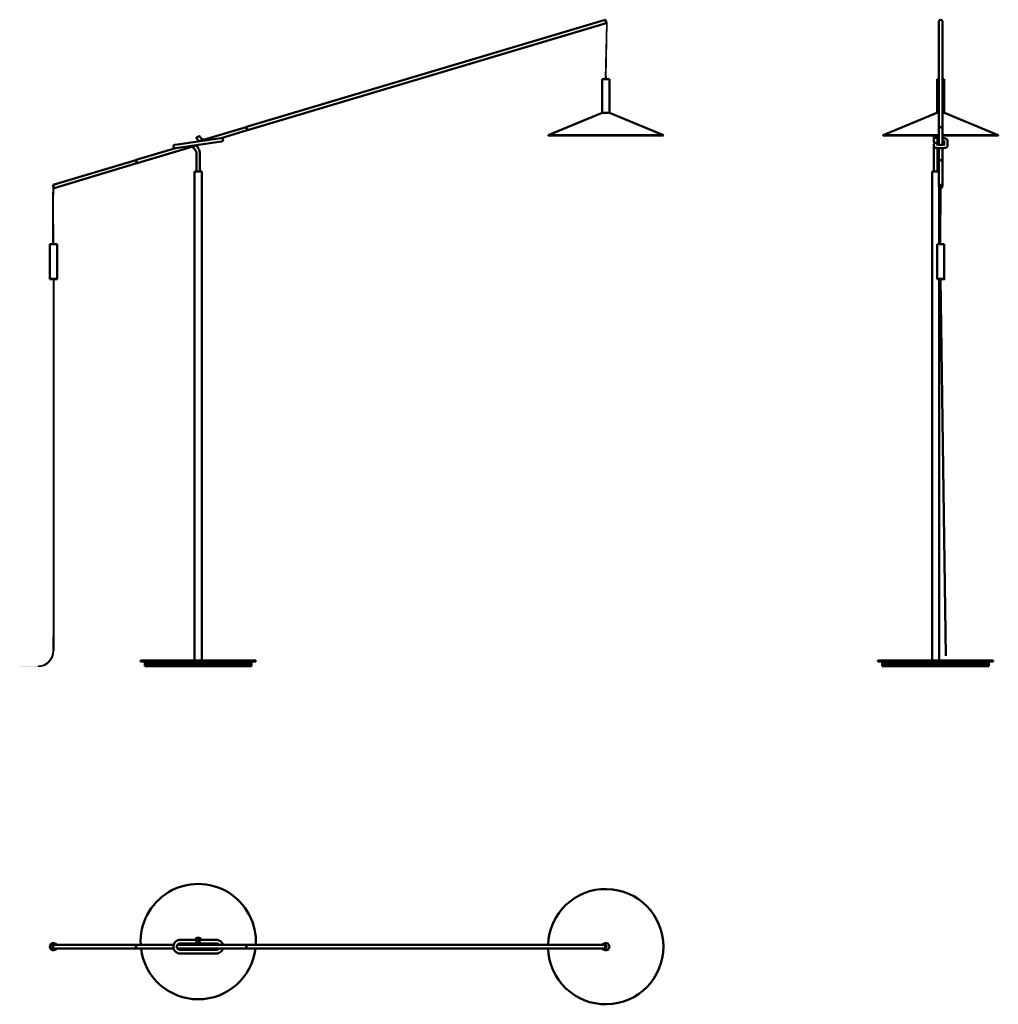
# Model space of a CAD drawing. Header units: millimetres. Extents: x 2486 to 9743, y 2059 to 5474.
# Tile 1 of 2: x 2486 to 5882, y 2059 to 5474. Entities that reach past the tile are written whole.
import ezdxf

# ---------------------------------------------------------------- set-up
doc = ezdxf.new("R2010")
doc.units = ezdxf.units.MM
doc.header["$LTSCALE"] = 25
for name, color, linetype, lineweight in [('Geometria schizzo (ISO)', 7, 'Continuous', 25), ('Tratteggio (ISO)', 7, 'Continuous', 18), ('Visibile (ISO)', 7, 'Continuous', 50)]:
    doc.layers.add(name, color=color, linetype=linetype, lineweight=lineweight)

msp = doc.modelspace()

# ---------------------------------------------------------------- hatches: boundary and pattern name
h = msp.add_hatch(color=256)
h.dxf.hatch_style = 1
edge = h.paths.add_edge_path()
edge.add_ellipse((5682.3, 4896.2), major_axis=(-6, 0), ratio=0.958142, start_angle=83.4578, end_angle=105.9923, ccw=False)
edge.add_line((5681.7, 4890.5), (5679.9, 4696))
edge.add_ellipse((5682.3, 4696), major_axis=(-12.5, 0), ratio=0.000068, start_angle=180.1491, end_angle=359.9797, ccw=False)
edge.add_line((5680.8, 4696), (5682.6, 4696))
edge.add_line((5682.6, 4696), (5683.9, 4890.6))
edge = h.paths.add_edge_path()
edge.add_ellipse((5682.3, 4898.6), major_axis=(-2.5, 0), ratio=0.958142, start_angle=75.4349, end_angle=131.8675, ccw=False)
edge.add_line((5681.7, 4896.3), (5681.7, 4891.6))
edge.add_ellipse((5682.3, 4895.9), major_axis=(-4.5, 0), ratio=0.958142, start_angle=81.4032, end_angle=111.609)
edge.add_line((5683.9, 4891.9), (5683.9, 4896.8))
edge = h.paths.add_edge_path()
edge.add_ellipse((5682.3, 4895.9), major_axis=(-4.5, 0), ratio=0.958142, start_angle=81.4032, end_angle=111.609, ccw=False)
edge.add_line((5681.7, 4891.6), (5681.7, 4890.7))
edge.add_ellipse((5682.3, 4895.9), major_axis=(-5.5, 0), ratio=0.958142, start_angle=82.8797, end_angle=107.4958)
edge.add_line((5683.9, 4890.8), (5683.9, 4891.9))
edge = h.paths.add_edge_path()
edge.add_line((5683.9, 4890.6), (5683.9, 4890.8))
edge.add_ellipse((5682.3, 4895.9), major_axis=(-5.5, 0), ratio=0.958142, start_angle=82.8797, end_angle=107.4958, ccw=False)
edge.add_line((5681.7, 4890.7), (5681.7, 4890.5))
edge.add_ellipse((5682.3, 4896.2), major_axis=(-6, 0), ratio=0.958142, start_angle=83.4578, end_angle=105.9923)
h = msp.add_hatch(color=256)
h.dxf.hatch_style = 1
edge = h.paths.add_edge_path()
edge.add_spline(control_points=[(5684, 4898.8), (5683.9, 4898.8), (5683.9, 4898.8), (5683.7, 4899), (5683.5, 4899.1), (5683.1, 4899.2), (5682.8, 4899.3), (5682.4, 4899.3), (5682.2, 4899.3), (5681.9, 4899.3), (5681.8, 4899.3), (5681.7, 4899.3)], knot_values=[6.953609, 6.953609, 6.953609, 6.953609, 7.009085, 7.009085, 7.264911, 7.264911, 7.510587, 7.510587, 7.756915, 7.756915, 7.830643, 7.830643, 7.830643, 7.830643], degree=3, periodic=0)
edge.add_line((5681.7, 4899.3), (5681.7, 4896.3))
edge.add_ellipse((5682.3, 4898.6), major_axis=(-2.5, 0), ratio=0.958142, start_angle=75.4349, end_angle=131.8675)
edge.add_line((5683.9, 4896.8), (5684, 4898.8))
at = {"layer": 'Tratteggio (ISO)'}
h = msp.add_hatch(color=256, dxfattribs=at)
edge = h.paths.add_edge_path()
edge.add_line((4521.4, 5465.8), (4522.1, 5463.5))
edge.add_line((4522.1, 5463.5), (4518.5, 5268.6))
edge.add_line((4518.5, 5268.6), (4521.4, 5268.6))
edge.add_line((4521.4, 5268.6), (4521.4, 5277.1))
edge.add_line((4521.4, 5277.1), (4524.8, 5464))
edge.add_arc((4522.8, 5464), 2, 358.9573, 461.62)
edge.add_line((4522.4, 5466), (4521.4, 5465.8))
h = msp.add_hatch(color=256, dxfattribs=at)
edge = h.paths.add_edge_path()
edge.add_line((2601.9, 4696), (2604.6, 4696))
edge.add_spline(control_points=[(2604.6, 4696), (2603.7, 4812.5), (2604.2, 4882.3), (2604.6, 4890.5), (2604.7, 4890.5), (2604.7, 4890.6), (2604.8, 4890.7)], knot_values=[1, 1, 1, 1, 1, 2, 3, 4, 4, 4, 4, 4], degree=4, periodic=0)
edge.add_line((2604.8, 4890.7), (2603.9, 4893.7))
edge.add_spline(control_points=[(2603.9, 4893.7), (2603.5, 4893.5), (2603, 4893), (2601.9, 4891.7), (2600.8, 4846.2), (2601.9, 4696)], knot_values=[1, 1, 1, 1, 1, 2, 3, 3, 3, 3, 3], degree=4, periodic=0)
h = msp.add_hatch(color=256, dxfattribs=at)
edge = h.paths.add_edge_path()
edge.add_line((2604.8, 4574), (2602.1, 4574))
edge.add_line((2602.1, 4574), (2602.1, 3284.5))
edge.add_arc((2550.3, 3284.5), 51.8, -90, 0, ccw=False)
edge.add_line((2550.3, 3232.7), (2486.3, 3232.7))
edge.add_line((2486.3, 3232.7), (2486.3, 3230))
edge.add_line((2486.3, 3230), (2549, 3230))
edge.add_arc((2549, 3286.2), 56.2, 270, 360)
edge.add_line((2605.2, 3286.2), (2605.2, 3333.5))
edge.add_line((2605.2, 3333.5), (2604.8, 4574))
msp.add_hatch(color=256, dxfattribs=at).paths.add_polyline_path([(5698.8, 3267.6), (5701.5, 3267.6), (5682.8, 4574), (5680.1, 4574)])

# ---------------------------------------------------------------- linework, layer by layer
for points in [[(5681.7, 4899.3), (5681.7, 4896.3)], [(5683.9, 4896.8), (5684, 4898.8)]]:
    msp.add_lwpolyline(points)
msp.add_ellipse((5682.3, 4898.6), major_axis=(-2.5, 0), ratio=0.958142, start_param=1.326801, end_param=2.280327)
msp.add_open_spline([(5684, 4898.8), (5683.9, 4898.8), (5683.9, 4898.8), (5683.7, 4899), (5683.5, 4899.1), (5683.1, 4899.2), (5682.8, 4899.3), (5682.4, 4899.3), (5682.2, 4899.3), (5681.9, 4899.3), (5681.8, 4899.3), (5681.7, 4899.3)], degree=3, knots=[6.9536087, 6.9536087, 6.9536087, 6.9536087, 7.0090848, 7.0090848, 7.2649105, 7.2649105, 7.5105868, 7.5105868, 7.7569153, 7.7569153, 7.8306428, 7.8306428, 7.8306428, 7.8306428])
at = {"layer": 'Geometria schizzo (ISO)'}
for p, q in [((4521, 5467.4), (4520.9, 5467.4)), ((4520.9, 5467.4), (4522, 5463.6)), ((4522.4, 5466), (4521.4, 5465.8)), ((4521.4, 5465.8), (4522.1, 5463.5)), ((4522.1, 5463.5), (4518.5, 5268.6)), ((4521.4, 5277.1), (4524.8, 5464)), ((4518.5, 5268.6), (4521.5, 5268.6)), ((4518.5, 5268.6), (4521.4, 5268.6)), ((4521.4, 5277.1), (4521.4, 5268.6)), ((2603.9, 4893.7), (2604.8, 4890.7)), ((5679.9, 4696), (5681.7, 4899.3)), ((5682.6, 4696), (5684, 4898.8)), ((2604.6, 4696), (2601.9, 4696)), ((5679.9, 4696), (5682.6, 4696)), ((2602.1, 4574), (2604.8, 4574)), ((2602.1, 4574), (2602.1, 3333.5)), ((2604.8, 4574), (2605.2, 3333.5)), ((5680.1, 4574), (5682.8, 4574)), ((5698.8, 3267.6), (5680.1, 4574)), ((5682.8, 4574), (5701.5, 3267.6)), ((2602.1, 3284.5), (2602.1, 3333.5)), ((2605.2, 3333.5), (2605.2, 3286.2))]:
    msp.add_line(p, q, dxfattribs=at)
for centre, radius, start, end in [((4522.8, 5464), 2, 358.9573, 101.62), ((2549, 3286.2), 56.2, 270, 0), ((2550.3, 3284.5), 51.8, 270, 0)]:
    msp.add_arc(centre, radius, start, end, dxfattribs=at)
for points in [[(2601.9, 4696), (2600.8, 4846.2), (2601.9, 4891.7), (2603, 4893), (2603.5, 4893.5), (2603.9, 4893.7)], [(2604.6, 4696), (2603.7, 4812.5), (2604.2, 4882.3), (2604.6, 4890.5), (2604.7, 4890.5), (2604.7, 4890.6), (2604.8, 4890.7)]]:
    msp.add_open_spline(points, degree=4, dxfattribs=at)
at = {"layer": 'Visibile (ISO)'}
for p, q in [((3273.7, 5102.5), (4517.8, 5474.2)), ((4521.3, 5462.7), (4517.8, 5474.2)), ((4518.4, 5473.9), (4517.8, 5474.2)), ((4518.4, 5473.9), (4518.9, 5474)), ((4518.4, 5473.9), (4521.6, 5463.3)), ((4521.6, 5463.3), (4518.4, 5473.9)), ((4522.1, 5463.5), (4518.9, 5474)), ((5676.3, 5096.7), (5676.3, 5468.5)), ((5688.3, 5096.7), (5688.3, 5468.5)), ((3277.1, 5091), (4521.3, 5462.7)), ((4521.6, 5463.3), (4521.3, 5462.7)), ((4521.6, 5463.3), (4522.1, 5463.5)), ((4532.5, 5268.6), (4507.5, 5268.6)), ((4507.5, 5151.7), (4507.5, 5268.6)), ((4532.5, 5151.7), (4532.5, 5268.6)), ((5669.8, 5151.7), (5669.8, 5268.6)), ((5694.8, 5151.7), (5694.8, 5268.6)), ((4507.1, 5151.6), (4320, 5074.2)), ((4507.4, 5151.7), (4532.5, 5151.7)), ((4532.9, 5151.6), (4720, 5074.1)), ((5669.4, 5151.6), (5482.3, 5074.2)), ((5695.2, 5151.6), (5882.3, 5074.2)), ((3104.6, 5052), (3272.7, 5102.2)), ((3185.1, 5063.5), (3276.1, 5090.7)), ((3272.7, 5102.2), (3276.1, 5090.7)), ((3273.8, 5102), (3272.9, 5101.7)), ((3277.1, 5091), (3273.7, 5102.5)), ((3277, 5091.4), (3276, 5091.2)), ((5676.3, 5040.7), (5676.3, 5096.4)), ((5688.3, 5040.7), (5688.3, 5096.4)), ((3168.2, 5061.1), (3042, 5043)), ((3099.6, 5064.7), (3099.8, 5065.3)), ((3109.5, 5070.5), (3099.8, 5065.3)), ((3109.5, 5070.5), (3110.2, 5070.3)), ((3168.2, 5061.1), (3185.5, 5063.5)), ((4720, 5074.1), (4320, 5074.2)), ((4320.4, 5073.2), (4320, 5074.2)), ((4719.6, 5073.2), (4320.4, 5073.2)), ((4719.6, 5073.2), (4720, 5074.1)), ((5482.7, 5073.2), (5482.3, 5074.2)), ((5658.9, 5050.4), (5658.9, 5067.5)), ((5659.8, 5069), (5660.2, 5069.3)), ((5669.5, 5069.3), (5669.9, 5069)), ((5670.9, 5067.5), (5670.9, 5050.4)), ((5881.9, 5073.2), (5882.3, 5074.2)), ((2890.4, 4988), (3026.8, 5028.7)), ((2893.8, 4976.5), (3107.2, 5040.2)), ((3024.6, 5040.5), (3042, 5043)), ((3043.7, 5031.1), (3026.3, 5028.6)), ((3169.9, 5049.2), (3043.7, 5031.1)), ((3169.9, 5049.2), (3187.2, 5051.7)), ((5658.9, 5041), (5658.9, 5040.7)), ((5658.9, 5037.1), (5658.9, 5040.7)), ((5658.9, 5008), (5658.9, 5037.1)), ((5670.9, 5008), (5670.9, 5029.1)), ((5676.3, 4982.2), (5676.3, 5028.7)), ((5688.3, 4982.2), (5688.3, 5028.7)), ((5693.9, 5055.1), (5693.9, 5041.2)), ((5705.9, 5055.1), (5705.9, 5037.1)), ((2602.5, 4901.9), (2889.5, 4987.7)), ((2889.5, 4987.7), (2892.9, 4976.2)), ((2890.6, 4987.5), (2889.6, 4987.2)), ((2893.8, 4976.5), (2890.4, 4988)), ((3099.9, 5008), (3099.9, 4948.2)), ((3111.9, 5008), (3111.9, 4948.2)), ((5658.9, 5008), (5658.9, 4948.2)), ((5670.9, 5008), (5670.9, 4948.2)), ((2605.9, 4890.4), (2892.9, 4976.2)), ((2893.7, 4976.9), (2892.7, 4976.6)), ((5676.3, 4896.2), (5676.3, 4981.9)), ((5688.3, 4896.2), (5688.3, 4981.9)), ((3118.4, 4948), (3093.4, 4948)), ((3093.4, 3251), (3093.4, 4948)), ((3099.9, 4948.2), (3111.9, 4948.2)), ((3100.1, 4948), (3099.9, 4948.2)), ((3111.7, 4948), (3111.9, 4948.2)), ((3118.4, 3251), (3118.4, 4948)), ((5676.3, 4948), (5652.3, 4948)), ((5652.3, 3251), (5652.3, 4948)), ((5658.9, 4948.2), (5670.9, 4948.2)), ((5659.1, 4948), (5658.9, 4948.2)), ((5670.7, 4948), (5670.9, 4948.2)), ((2602.2, 4901.3), (2601.7, 4901.2)), ((2601.7, 4901.2), (2604.8, 4890.6)), ((2602.2, 4901.3), (2602.5, 4901.9)), ((2605.3, 4890.8), (2602.2, 4901.3)), ((2602.2, 4901.3), (2605.3, 4890.8)), ((2602.5, 4901.9), (2605.9, 4890.4)), ((2605.3, 4890.8), (2604.8, 4890.6)), ((2605.3, 4890.8), (2605.9, 4890.4)), ((5676.8, 4896), (5676.8, 4895.9)), ((5677.3, 4696), (5677.3, 4893)), ((5687.8, 4896), (5687.8, 4895.9)), ((2616.2, 4696), (2591.2, 4696)), ((2591.2, 4696), (2591.2, 4576)), ((2616.2, 4696), (2616.2, 4576)), ((5669.8, 4696), (5669.8, 4576)), ((5694.8, 4696), (5694.8, 4576)), ((2591.2, 4576), (2616.2, 4576)), ((2616.2, 4576), (2591.2, 4576)), ((2591.2, 4574), (2591.2, 4576)), ((2616.2, 4574), (2591.2, 4574)), ((2616.2, 4574), (2616.2, 4576)), ((5669.8, 4574), (5669.8, 4576)), ((5677.3, 3251), (5677.3, 4574)), ((5694.8, 4574), (5694.8, 4576)), ((3305.9, 3251), (2905.9, 3251)), ((2905.9, 3248), (2905.9, 3251)), ((3305.9, 3248), (2905.9, 3248)), ((2920.9, 3240), (2920.9, 3248)), ((3290.9, 3240), (3290.9, 3248)), ((3305.9, 3248), (3305.9, 3251)), ((5864.8, 3251), (5464.8, 3251)), ((5464.8, 3248), (5464.8, 3251)), ((5702.8, 3248), (5464.8, 3248)), ((5479.8, 3240), (5479.8, 3248)), ((5864.8, 3248), (5702.8, 3248)), ((5849.8, 3240), (5849.8, 3248)), ((5864.8, 3248), (5864.8, 3251)), ((3290.9, 3240), (2920.9, 3240)), ((3290.9, 3240), (2920.9, 3240)), ((2920.9, 3232), (2920.9, 3240)), ((3290.9, 3232), (2920.9, 3232)), ((3290.9, 3232), (3290.9, 3240)), ((5479.8, 3232), (5479.8, 3240)), ((5849.8, 3232), (5479.8, 3232)), ((5849.8, 3232), (5849.8, 3240)), ((2603.3, 2263.9), (2603.7, 2264.3)), ((2603.5, 2264.1), (2603.3, 2264.1)), ((2603.7, 2271.1), (2603.7, 2271.1)), ((2603.7, 2269.5), (2603.7, 2269.5)), ((2604.2, 2264.6), (2891.2, 2264.6)), ((2891.4, 2264.1), (2891.2, 2264.1)), ((2892.1, 2264.6), (3020.3, 2264.6)), ((3033.2, 2264.6), (3274.4, 2264.6)), ((3042.8, 2282.1), (3068.3, 2282.1)), ((3042.8, 2270.1), (3068.3, 2270.1)), ((3104.9, 2282.1), (3068.3, 2282.1)), ((3104.9, 2270.1), (3068.3, 2270.1)), ((3104.9, 2282.1), (3138.5, 2282.1)), ((3138.5, 2270.1), (3104.9, 2270.1)), ((3138.5, 2282.1), (3169.1, 2282.1)), ((3138.5, 2270.1), (3169.1, 2270.1)), ((3274.7, 2264.1), (3274.4, 2264.1)), ((3275.4, 2264.6), (4519.5, 2264.6)), ((4520, 2271.1), (4520, 2271.1)), ((4520.3, 2264.1), (4520, 2264.3)), ((4520, 2264.1), (4520.5, 2264.1)), ((2603.3, 2253.4), (2603.7, 2252.9)), ((2603.5, 2253.1), (2603.3, 2253.1)), ((2603.7, 2247.7), (2603.7, 2247.7)), ((2603.7, 2246.1), (2603.7, 2246.1)), ((2604.2, 2252.6), (2891.2, 2252.6)), ((2891.4, 2253.1), (2891.2, 2253.1)), ((2892.1, 2252.6), (3020.2, 2252.6)), ((3033.1, 2252.6), (3274.4, 2252.6)), ((3169.1, 2247.1), (3042.8, 2247.1)), ((3169.1, 2235.1), (3042.8, 2235.1)), ((3274.7, 2253.1), (3274.4, 2253.1)), ((3275.4, 2252.6), (4519.5, 2252.6)), ((4520.3, 2253.1), (4520, 2252.9)), ((4520, 2253.1), (4520.5, 2253.1)), ((4520, 2246.1), (4520, 2246.1))]:
    msp.add_line(p, q, dxfattribs=at)
for points in [[(5714.8, 3240), (5479.8, 3240)], [(5849.8, 3240), (5714.8, 3240)]]:
    msp.add_lwpolyline(points, close=True, dxfattribs=at)
for centre, radius, start, end in [((4507.4, 5150.7), 1, 89.9961, 112.4961), ((4532.5, 5150.7), 1, 67.4961, 89.9961), ((3186.4, 5057.6), 6, 278.1461, 98.1461), ((3105.9, 2276.1), 200, 356.7037, 183.2963), ((4520, 2258.6), 200, 181.7191, 178.2809), ((3105.9, 2276.1), 13.5, 26.2155, 153.7845), ((3105.9, 2276.1), 12.5, 28.4954, 151.5046), ((2603.7, 2258.6), 12.5, 90, 270), ((2603.7, 2258.6), 12.5, 28.6854, 331.3146), ((2603.7, 2258.6), 11, 33.0557, 326.9443), ((2603.7, 2258.6), 10.9, 33.3985, 326.6015), ((2603.7, 2258.6), 10.9, 90, 270), ((2603.7, 2258.6), 10.4, 35.2344, 324.7656), ((2603.7, 2258.6), 11, 33.0557, 89.9786), ((3105.9, 2276.1), 13.5, 206.5603, 238.4137), ((3105.9, 2276.1), 12.5, 208.8757, 246.9261), ((3105.9, 2276.1), 11, 32.8299, 147.1701), ((3105.9, 2276.1), 11, 213.2822, 326.7178), ((3105.9, 2276.1), 10.7, 33.6938, 146.3062), ((3105.9, 2276.1), 10.7, 214.1613, 325.8387), ((3105.9, 2276.1), 9.75, 37.7091, 142.2909), ((3105.9, 2276.1), 9.75, 218.2517, 321.7483), ((3105.9, 2276.1), 12.5, 293.0739, 331.1243), ((3105.9, 2276.1), 13.5, 301.5863, 333.4397), ((4520, 2258.6), 12.5, 208.6854, 151.3146), ((4520, 2258.6), 2.25, 335.3034, 24.6966), ((2603.7, 2258.6), 11, 270.0214, 326.9443), ((3105.9, 2276.1), 200, 186.7478, 353.2522)]:
    msp.add_arc(centre, radius, start, end, dxfattribs=at)
for centre, major_axis, ratio, start_param, end_param in [((5682.3, 5468.5), (-6, 0), 0.958142, 3.141593, 6.283185), ((5682.3, 5268.6), (-12.5, 0), 0.000068, 5.212966, 6.283059), ((5682.3, 5268.6), (12.5, 0), 0.000068, 0, 1.070142), ((5682.3, 5096.7), (-6, 0), 0.958142, 3.11669, 6.308088), ((5682.3, 5096.4), (6, 0), 0.958142, 0, 3.141593), ((5682.3, 5074.2), (-200, 0), 0.000068, 4.742393, 6.283214), ((5682.3, 5073.2), (-199.6, 0), 0.000068, 4.742451, 7.82392), ((5682.3, 5074.2), (200, 0), 0.000068, 6.283157, 7.823977), ((5682.3, 5073.2), (199.6, 0), 0.000068, 4.742451, 7.82392), ((5699.9, 5055.1), (-6, 0), 0.98991, 6.282656, 6.283185), ((5682.3, 4982.2), (-6, 0), 0.958142, 3.11669, 6.308088), ((5682.3, 4981.9), (6, 0), 0.958142, 0, 3.141593), ((5682.3, 4896), (-5.5, 0), 0.958142, 3.141593, 6.283185), ((5682.3, 4896), (5.5, 0), 0.958142, 0, 3.141593), ((5682.3, 4898.6), (-2.5, 0), 0.958142, 0.322363, 2.81923), ((5682.3, 4696), (-12.5, 0), 0.000068, 3.141466, 6.283059), ((5682.3, 4576), (12.5, 0), 0.000068, 6.283078, 9.424671), ((5682.3, 4576), (-12.5, 0), 0.000068, 3.141466, 6.283059), ((2603.3, 2258.6), (0, -5.5), 0.286292, 3.141593, 6.283185), ((2603.7, 2258.6), (0, 5.5), 0.286292, 0.303434, 2.838159), ((2603.7, 2258.6), (0, -5.5), 0.286292, 3.445026, 5.979752), ((2604.2, 2258.6), (0, -6), 0.286292, 3.141593, 6.283185), ((2891.2, 2258.6), (0, -6), 0.286292, 2.85895, 6.565828), ((2891.2, 2258.6), (0, -5.5), 0.286292, 3.141593, 6.283185), ((2892.1, 2258.6), (0, 6), 0.286292, 0, 3.141593), ((3042.8, 2276.1), (0, -6), 0.141698, 6.283142, 6.283153), ((3169.1, 2276.1), (0, -6), 0.141698, 0.000032, 0.000041), ((3274.4, 2258.6), (0, -6), 0.286292, 2.85895, 6.565828), ((3274.4, 2258.6), (0, -5.5), 0.286292, 3.141593, 6.283185), ((3275.4, 2258.6), (0, 6), 0.286292, 0, 3.141593), ((4519.5, 2258.6), (0, 6), 0.286292, 5.979752, 9.728212), ((4520, 2258.6), (0, -5.5), 0.286292, 3.141593, 6.283185), ((4520, 2258.6), (0, 5.5), 0.286292, 0, 3.141593), ((3042.8, 2241.1), (0, 6), 0.141698, 0, 0.00001), ((3169.1, 2241.1), (0, 6), 0.141698, 6.283182, 6.283192)]:
    msp.add_ellipse(centre, major_axis=major_axis, ratio=ratio, start_param=start_param, end_param=end_param, dxfattribs=at)
for centre, major_axis, ratio in [((5682.3, 4896.2), (-6, 0), 0.958142), ((5682.3, 4895.9), (-5.5, 0), 0.958142), ((5682.3, 4895.9), (-4.5, 0), 0.958142), ((5682.3, 4574), (-12.5, 0), 0.000068), ((5682.3, 4574), (2, 0), 0.000068), ((4520.5, 2258.6), (0, 5.5), 0.286292), ((4520.5, 2258.6), (0, 4.5), 0.286292)]:
    msp.add_ellipse(centre, major_axis=major_axis, ratio=ratio, dxfattribs=at)
for points, knots in [([(5669.4, 5151.6), (5669.4, 5151.7), (5669.5, 5151.7), (5669.6, 5151.7), (5669.6, 5151.7), (5669.7, 5151.7), (5669.7, 5151.7), (5669.7, 5151.7), (5669.7, 5151.7), (5669.7, 5151.7), (5669.7, 5151.7), (5669.7, 5151.7), (5669.7, 5151.7), (5669.7, 5151.7), (5669.7, 5151.7), (5669.8, 5151.7), (5669.8, 5151.7), (5669.8, 5151.7), (5669.8, 5151.7), (5669.8, 5151.7), (5669.8, 5151.7), (5669.8, 5151.7), (5669.8, 5151.7), (5669.8, 5151.7), (5669.9, 5151.7), (5670.2, 5151.7), (5670.7, 5151.7), (5672, 5151.7), (5672.9, 5151.7), (5674.6, 5151.7), (5675.4, 5151.7), (5676.3, 5151.7)], [0, 0, 0, 0, 0.016046, 0.016046, 0.031986, 0.031986, 0.034181, 0.034181, 0.035308, 0.035308, 0.036445, 0.036445, 0.038074, 0.038074, 0.039685, 0.039685, 0.042093, 0.042093, 0.047757, 0.047757, 0.064727, 0.064727, 0.115631, 0.115631, 0.268602, 0.268602, 0.67857, 0.67857, 1.078316, 1.078316, 1.375144, 1.375144, 1.375144, 1.375144]), ([(5688.3, 5151.7), (5688.5, 5151.7), (5688.6, 5151.7), (5690, 5151.7), (5691, 5151.7), (5692.7, 5151.7), (5693.4, 5151.7), (5694.4, 5151.7), (5694.7, 5151.7), (5694.8, 5151.7), (5694.9, 5151.7), (5694.9, 5151.7), (5694.9, 5151.7), (5694.9, 5151.7), (5694.9, 5151.7), (5694.9, 5151.7), (5694.9, 5151.7), (5694.9, 5151.7), (5694.9, 5151.7), (5694.9, 5151.7), (5694.9, 5151.7), (5694.9, 5151.7), (5694.9, 5151.7), (5694.9, 5151.7), (5694.9, 5151.7), (5694.9, 5151.7), (5694.9, 5151.7), (5695, 5151.7), (5695, 5151.7), (5695.1, 5151.7), (5695.1, 5151.7), (5695.2, 5151.7), (5695.2, 5151.6), (5695.2, 5151.6)], [2.620986, 2.620986, 2.620986, 2.620986, 2.678053, 2.678053, 3.077981, 3.077981, 3.477915, 3.477915, 3.877864, 3.877864, 3.920963, 3.920963, 3.941954, 3.941954, 3.952454, 3.952454, 3.9564, 3.9564, 3.958134, 3.958134, 3.959262, 3.959262, 3.960889, 3.960889, 3.962497, 3.962497, 3.965217, 3.965217, 3.971671, 3.971671, 3.990023, 3.990023, 3.995998, 3.995998, 3.995998, 3.995998]), ([(3099.6, 5064.7), (3099.6, 5064.7), (3099.7, 5064.7), (3100, 5064.9), (3100.5, 5065.2), (3101.8, 5065.8), (3102.5, 5066.2), (3103.8, 5066.9), (3104.4, 5067.2), (3104.9, 5067.5), (3105.4, 5067.8), (3106, 5068.1), (3107.3, 5068.8), (3108, 5069.1), (3109, 5069.6), (3109.2, 5069.8), (3109.7, 5070), (3109.9, 5070.1), (3110.1, 5070.3), (3110.2, 5070.3), (3110.2, 5070.3)], [0, 0, 0, 0, 0.272881, 0.272881, 0.790796, 0.790796, 1.270796, 1.270796, 1.570796, 1.570796, 1.570796, 1.870796, 1.870796, 2.350796, 2.350796, 2.609479, 2.609479, 2.868161, 2.868161, 3.141593, 3.141593, 3.141593, 3.141593]), ([(3099.6, 5064.7), (3100.4, 5063.1), (3102.4, 5060), (3105.7, 5056.2), (3108.1, 5054.1), (3109, 5053.3)], [0.423094, 0.423094, 0.423094, 0.423094, 4.84302, 9.860265, 13.022393, 13.022393, 13.022393, 13.022393]), ([(3110.2, 5070.3), (3110.8, 5069.3), (3112.1, 5067.2), (3114.7, 5064.2), (3117.9, 5061.5), (3121.3, 5059.4), (3123.7, 5058.4), (3124.8, 5058)], [0.61114, 0.61114, 0.61114, 0.61114, 4.84302, 9.860265, 15.000783, 20.205231, 24.443975, 24.443975, 24.443975, 24.443975]), ([(5659.8, 5069), (5659.5, 5068.8), (5659.3, 5068.6), (5658.9, 5068.1), (5658.9, 5067.8), (5658.9, 5067.5), (5658.9, 5067.2), (5658.9, 5066.9), (5659.4, 5066.2), (5659.9, 5065.8), (5661, 5065.3), (5661.4, 5065.2), (5662.3, 5064.9), (5662.7, 5064.8), (5663.8, 5064.7), (5664.3, 5064.7), (5664.9, 5064.7)], [1.007134, 1.007134, 1.007134, 1.007134, 1.270796, 1.270796, 1.570796, 1.570796, 1.570796, 1.870796, 1.870796, 2.350796, 2.350796, 2.609754, 2.609754, 2.868711, 2.868711, 3.141593, 3.141593, 3.141593, 3.141593]), ([(5664.9, 5065.3), (5664.4, 5065.3), (5663.9, 5065.4), (5662.9, 5065.5), (5662.5, 5065.6), (5661.7, 5065.8), (5661.3, 5066), (5660.3, 5066.4), (5659.9, 5066.8), (5659.4, 5067.4), (5659.4, 5067.7), (5659.4, 5067.9), (5659.4, 5068.2), (5659.4, 5068.4), (5659.9, 5069.1), (5660.3, 5069.5), (5661.6, 5070.1), (5662.5, 5070.3), (5663.8, 5070.5), (5664.4, 5070.5), (5664.9, 5070.5)], [-3.141593, -3.141593, -3.141593, -3.141593, -2.868711, -2.868711, -2.609754, -2.609754, -2.350796, -2.350796, -1.870796, -1.870796, -1.570796, -1.570796, -1.570796, -1.270796, -1.270796, -0.790796, -0.790796, -0.273432, -0.273432, 0, 0, 0, 0]), ([(5664.9, 5070.5), (5665.4, 5070.5), (5665.9, 5070.5), (5666.8, 5070.4), (5667.2, 5070.3), (5668.1, 5070), (5668.4, 5069.9), (5669.4, 5069.5), (5669.8, 5069.1), (5670.3, 5068.4), (5670.4, 5068.2), (5670.4, 5067.9), (5670.4, 5067.7), (5670.3, 5067.4), (5669.8, 5066.8), (5669.4, 5066.4), (5668.1, 5065.8), (5667.2, 5065.6), (5665.9, 5065.4), (5665.4, 5065.3), (5664.9, 5065.3)], [-3.141593, -3.141593, -3.141593, -3.141593, -2.868161, -2.868161, -2.609479, -2.609479, -2.350796, -2.350796, -1.870796, -1.870796, -1.570796, -1.570796, -1.570796, -1.270796, -1.270796, -0.790796, -0.790796, -0.272881, -0.272881, 0, 0, 0, 0]), ([(5664.9, 5064.7), (5665.4, 5064.7), (5665.9, 5064.7), (5667.5, 5064.9), (5668.4, 5065.2), (5669.8, 5065.8), (5670.3, 5066.2), (5670.8, 5066.9), (5670.9, 5067.2), (5670.9, 5067.5), (5670.9, 5067.8), (5670.8, 5068.1), (5670.4, 5068.6), (5670.2, 5068.8), (5669.9, 5069)], [0, 0, 0, 0, 0.272881, 0.272881, 0.790796, 0.790796, 1.270796, 1.270796, 1.570796, 1.570796, 1.570796, 1.870796, 1.870796, 2.134459, 2.134459, 2.134459, 2.134459]), ([(5670.9, 5063), (5671.3, 5063.1), (5671.7, 5063.1), (5673.4, 5063.3), (5674.8, 5063.4), (5676.3, 5063.5)], [2.1195332, 2.1195332, 2.1195332, 2.1195332, 2.2679643, 2.2679643, 2.7316985, 2.7316985, 2.7316985, 2.7316985]), ([(5688.3, 5063.5), (5688.4, 5063.5), (5688.4, 5063.5), (5690.5, 5063.4), (5692.4, 5063.2), (5695.8, 5062.8), (5697.4, 5062.6), (5699.5, 5062.1), (5700.3, 5061.8), (5701.9, 5061.2), (5702.8, 5060.7), (5704.1, 5059.6), (5704.4, 5059.2), (5705.2, 5058.1), (5705.5, 5057.4), (5705.8, 5056.1), (5705.9, 5055.6), (5705.9, 5055.1)], [0.603611, 0.603611, 0.603611, 0.603611, 0.620544, 0.620544, 1.248536, 1.248536, 1.903069, 1.903069, 2.298298, 2.298298, 2.743808, 2.743808, 2.934788, 2.934788, 3.184753, 3.184753, 3.345813, 3.345813, 3.345813, 3.345813]), ([(3025.7, 5028.6), (3025, 5028.6), (3024.4, 5028.6), (3023.1, 5029), (3022.5, 5029.3), (3021.5, 5030.1), (3021, 5030.5), (3020.2, 5031.6), (3019.9, 5032.2), (3019.6, 5033.4), (3019.5, 5034.1), (3019.5, 5035.4), (3019.6, 5036), (3020.1, 5037.3), (3020.4, 5037.8), (3021.2, 5038.8), (3021.7, 5039.3), (3022.8, 5040), (3023.4, 5040.2), (3024.2, 5040.4), (3024.4, 5040.5), (3024.6, 5040.5)], [0, 0, 0, 0, 0.194402, 0.194402, 0.389457, 0.389457, 0.584488, 0.584488, 0.779521, 0.779521, 0.974553, 0.974553, 1.169582, 1.169582, 1.364615, 1.364615, 1.559647, 1.559647, 1.754679, 1.754679, 1.812758, 1.812758, 1.812758, 1.812758]), ([(3099.9, 5008), (3099.9, 5010.9), (3099.5, 5013.9), (3097.6, 5019.4), (3096.2, 5022), (3092.7, 5026.7), (3090.5, 5028.8), (3086.5, 5031.4), (3084.9, 5032.3), (3083.2, 5033)], [0, 0, 0, 0, 0.870164, 0.870164, 1.747801, 1.747801, 2.625369, 2.625369, 3.178965, 3.178965, 3.178965, 3.178965]), ([(3098.4, 5037.6), (3099.6, 5036.5), (3100.8, 5035.4), (3104.7, 5031.1), (3107, 5027.4), (3110.4, 5019.7), (3111.5, 5015.5), (3111.9, 5010.2), (3111.9, 5009.1), (3111.9, 5008)], [3.313121, 3.313121, 3.313121, 3.313121, 3.792444, 3.792444, 5.060356, 5.060356, 6.327668, 6.327668, 6.652387, 6.652387, 6.652387, 6.652387]), ([(5661.1, 5045.7), (5660.6, 5046.1), (5660.2, 5046.6), (5659.5, 5047.6), (5659.2, 5048.2), (5659, 5049.1), (5658.9, 5049.4), (5658.9, 5049.9), (5658.9, 5050.1), (5658.9, 5050.4)], [0.4018881, 0.4018881, 0.4018881, 0.4018881, 0.5844883, 0.5844883, 0.7795206, 0.7795206, 0.8584939, 0.8584939, 0.9388926, 0.9388926, 0.9388926, 0.9388926]), ([(5658.9, 5041), (5658.9, 5041.3), (5658.9, 5041.6), (5658.9, 5042.1), (5659, 5042.4), (5659.1, 5042.9), (5659.2, 5043.1), (5659.6, 5044), (5659.9, 5044.5), (5660.8, 5045.5), (5661.3, 5045.9), (5662.4, 5046.6), (5663.1, 5046.8), (5664.3, 5047), (5665, 5047.1), (5666.3, 5046.9), (5666.9, 5046.7), (5668.1, 5046.1), (5668.6, 5045.7), (5669.6, 5044.8), (5670, 5044.3), (5670.5, 5043.1), (5670.7, 5042.4), (5670.8, 5041.6), (5670.8, 5041.4), (5670.8, 5041.2)], [0, 0, 0, 0, 0.08188, 0.08188, 0.162256, 0.162256, 0.240293, 0.240293, 0.434731, 0.434731, 0.629784, 0.629784, 0.824816, 0.824816, 1.019848, 1.019848, 1.214878, 1.214878, 1.40991, 1.40991, 1.604942, 1.604942, 1.799974, 1.799974, 1.8572, 1.8572, 1.8572, 1.8572]), ([(5682.4, 5028.6), (5680.3, 5028.6), (5678.2, 5028.6), (5674.2, 5028.8), (5672.3, 5029), (5668.9, 5029.4), (5667.3, 5029.6), (5665.2, 5030.1), (5664.4, 5030.3), (5662.8, 5031), (5661.9, 5031.4), (5660.6, 5032.6), (5660.3, 5033), (5659.5, 5034.1), (5659.2, 5034.8), (5658.9, 5036), (5658.9, 5036.5), (5658.9, 5037.1)], [0, 0, 0, 0, 0.620544, 0.620544, 1.248536, 1.248536, 1.903069, 1.903069, 2.298298, 2.298298, 2.743808, 2.743808, 2.934788, 2.934788, 3.184753, 3.184753, 3.345813, 3.345813, 3.345813, 3.345813]), ([(5668.1, 5041.8), (5668.1, 5041.8), (5668.1, 5041.8), (5668.2, 5041.7), (5668.4, 5041.7), (5669, 5041.5), (5669.5, 5041.5), (5670.7, 5041.2), (5671.6, 5041.1), (5673.7, 5040.9), (5675, 5040.8), (5677.9, 5040.6), (5679.6, 5040.6), (5681.6, 5040.6), (5682, 5040.6), (5682.4, 5040.6)], [0.880901, 0.880901, 0.880901, 0.880901, 0.977443, 0.977443, 1.177455, 1.177455, 1.456332, 1.456332, 1.828001, 1.828001, 2.276284, 2.276284, 2.768655, 2.768655, 2.884445, 2.884445, 2.884445, 2.884445]), ([(5670.9, 5050.4), (5670.9, 5050.3), (5670.8, 5050.2), (5670.8, 5049.5), (5670.7, 5048.8), (5670.2, 5047.6), (5669.8, 5047), (5669.2, 5046.2), (5668.9, 5046), (5668.6, 5045.7)], [0, 0, 0, 0, 0.0309607, 0.0309607, 0.2259928, 0.2259928, 0.4210277, 0.4210277, 0.5365545, 0.5365545, 0.5365545, 0.5365545]), ([(5676.3, 5051.4), (5675.1, 5051.4), (5673.9, 5051.3), (5672.1, 5051.1), (5671.4, 5051), (5670.9, 5050.9)], [0.616859, 0.616859, 0.616859, 0.616859, 1.0251635, 1.0251635, 1.2891101, 1.2891101, 1.2891101, 1.2891101]), ([(5682.4, 5040.6), (5684.1, 5040.6), (5685.8, 5040.6), (5689, 5040.8), (5690.6, 5040.9), (5693.2, 5041.1), (5694.4, 5041.3), (5695.6, 5041.5), (5695.9, 5041.6), (5696.3, 5041.7), (5696.5, 5041.7), (5696.6, 5041.8), (5696.6, 5041.8), (5696.6, 5041.8)], [0, 0, 0, 0, 0.511733, 0.511733, 1.025164, 1.025164, 1.520803, 1.520803, 1.737716, 1.737716, 1.913311, 1.913311, 2.001403, 2.001403, 2.001403, 2.001403]), ([(5705.9, 5037.1), (5705.9, 5036.3), (5705.7, 5035.6), (5705.2, 5034.2), (5704.9, 5033.6), (5704, 5032.5), (5703.5, 5032.1), (5702.5, 5031.3), (5702, 5031.1), (5700.7, 5030.5), (5700, 5030.3), (5697.4, 5029.6), (5695.2, 5029.3), (5690.4, 5028.8), (5687.8, 5028.7), (5684.3, 5028.6), (5683.3, 5028.6), (5682.4, 5028.6)], [0.000302, 0.000302, 0.000302, 0.000302, 0.236142, 0.236142, 0.471739, 0.471739, 0.710894, 0.710894, 0.969004, 0.969004, 1.361949, 1.361949, 2.267722, 2.267722, 3.057962, 3.057962, 3.343609, 3.343609, 3.343609, 3.343609]), ([(5693.9, 5050.9), (5693.3, 5051), (5692.8, 5051.1), (5691, 5051.3), (5689.7, 5051.4), (5688.3, 5051.4)], [1.5934939, 1.5934939, 1.5934939, 1.5934939, 1.8280009, 1.8280009, 2.2749729, 2.2749729, 2.2749729, 2.2749729]), ([(5679.8, 4897.2), (5679.8, 4897.5), (5679.9, 4897.8), (5680.2, 4898.3), (5680.4, 4898.6), (5680.8, 4898.9), (5681, 4899), (5681.5, 4899.2), (5681.7, 4899.3), (5682.2, 4899.3), (5682.4, 4899.3), (5682.8, 4899.3), (5683.1, 4899.2), (5683.5, 4899.1), (5683.7, 4899), (5684, 4898.7), (5684.2, 4898.6), (5684.5, 4898.2), (5684.6, 4898), (5684.8, 4897.6), (5684.8, 4897.4), (5684.8, 4897.2)], [5.595004, 5.595004, 5.595004, 5.595004, 6.099379, 6.099379, 6.476609, 6.476609, 6.768426, 6.768426, 7.027336, 7.027336, 7.273665, 7.273665, 7.519341, 7.519341, 7.775167, 7.775167, 8.055592, 8.055592, 8.385849, 8.385849, 8.736597, 8.736597, 8.736597, 8.736597]), ([(3019.5, 2258.6), (3019.5, 2261.1), (3019.9, 2263.7), (3021.5, 2268.5), (3022.7, 2270.8), (3025.8, 2274.9), (3027.7, 2276.7), (3031.9, 2279.5), (3034.3, 2280.6), (3038.7, 2281.8), (3040.7, 2282.1), (3042.8, 2282.1)], [0, 0, 0, 0, 0.760115, 0.760115, 1.525504, 1.525504, 2.289545, 2.289545, 3.052818, 3.052818, 3.672399, 3.672399, 3.672399, 3.672399]), ([(3042.8, 2235.1), (3040.3, 2235.1), (3037.8, 2235.5), (3033, 2237.1), (3030.7, 2238.3), (3026.7, 2241.4), (3024.9, 2243.3), (3022.1, 2247.5), (3021, 2249.9), (3019.8, 2254.4), (3019.5, 2256.5), (3019.5, 2258.6)], [0, 0, 0, 0, 0.755729, 0.755729, 1.516986, 1.516986, 2.278587, 2.278587, 3.042152, 3.042152, 3.672436, 3.672436, 3.672436, 3.672436]), ([(3042.8, 2270.1), (3041.6, 2270.1), (3040.3, 2269.9), (3038, 2269.1), (3036.9, 2268.5), (3034.9, 2266.9), (3034, 2266), (3032.7, 2263.9), (3032.2, 2262.7), (3031.6, 2260.6), (3031.5, 2259.6), (3031.5, 2258.6)], [0, 0, 0, 0, 0.377261, 0.377261, 0.756992, 0.756992, 1.134555, 1.134555, 1.509527, 1.509527, 1.806062, 1.806062, 1.806062, 1.806062]), ([(3031.5, 2258.6), (3031.5, 2257.4), (3031.7, 2256.1), (3032.4, 2253.8), (3033, 2252.7), (3034.5, 2250.7), (3035.4, 2249.8), (3037.4, 2248.4), (3038.5, 2247.9), (3040.7, 2247.2), (3041.8, 2247.1), (3042.8, 2247.1)], [0, 0, 0, 0, 0.368334, 0.368334, 0.739664, 0.739664, 1.112284, 1.112284, 1.487828, 1.487828, 1.806137, 1.806137, 1.806137, 1.806137]), ([(3110.2, 2276.1), (3110.2, 2276.6), (3110.1, 2277.2), (3109.8, 2278.7), (3109.3, 2279.6), (3108, 2281), (3107.3, 2281.5), (3106, 2282), (3105.4, 2282.1), (3104.9, 2282.1), (3104.4, 2282.1), (3103.8, 2282), (3102.5, 2281.5), (3101.8, 2281), (3100.9, 2280), (3100.6, 2279.6), (3100.1, 2278.7), (3099.9, 2278.2), (3099.7, 2277.2), (3099.6, 2276.6), (3099.6, 2276.1)], [0, 0, 0, 0, 0.273432, 0.273432, 0.790796, 0.790796, 1.270796, 1.270796, 1.570796, 1.570796, 1.570796, 1.870796, 1.870796, 2.350796, 2.350796, 2.609754, 2.609754, 2.868711, 2.868711, 3.141593, 3.141593, 3.141593, 3.141593]), ([(3099.6, 2276.1), (3099.6, 2275.5), (3099.7, 2275), (3100, 2273.5), (3100.5, 2272.6), (3101.8, 2271.1), (3102.5, 2270.6), (3103.8, 2270.2), (3104.4, 2270.1), (3104.9, 2270.1), (3105.4, 2270.1), (3106, 2270.2), (3107.3, 2270.6), (3108, 2271.1), (3109, 2272.2), (3109.2, 2272.6), (3109.7, 2273.5), (3109.9, 2274), (3110.1, 2275), (3110.2, 2275.5), (3110.2, 2276.1)], [0, 0, 0, 0, 0.272881, 0.272881, 0.790796, 0.790796, 1.270796, 1.270796, 1.570796, 1.570796, 1.570796, 1.870796, 1.870796, 2.350796, 2.350796, 2.609479, 2.609479, 2.868161, 2.868161, 3.141593, 3.141593, 3.141593, 3.141593]), ([(3099.8, 2276.1), (3099.8, 2276.6), (3099.9, 2277.1), (3100.1, 2278), (3100.3, 2278.5), (3100.7, 2279.3), (3101, 2279.7), (3101.8, 2280.6), (3102.5, 2281.1), (3103.7, 2281.5), (3104.2, 2281.6), (3104.7, 2281.6), (3105.2, 2281.6), (3105.6, 2281.5), (3106.8, 2281.1), (3107.5, 2280.6), (3108.7, 2279.3), (3109.1, 2278.5), (3109.5, 2277.1), (3109.5, 2276.6), (3109.5, 2276.1)], [-3.141593, -3.141593, -3.141593, -3.141593, -2.868711, -2.868711, -2.609754, -2.609754, -2.350796, -2.350796, -1.870796, -1.870796, -1.570796, -1.570796, -1.570796, -1.270796, -1.270796, -0.790796, -0.790796, -0.273432, -0.273432, 0, 0, 0, 0]), ([(3109.5, 2276.1), (3109.5, 2275.6), (3109.5, 2275.1), (3109.2, 2274.1), (3109.1, 2273.7), (3108.6, 2272.9), (3108.4, 2272.5), (3107.5, 2271.6), (3106.8, 2271.1), (3105.6, 2270.7), (3105.2, 2270.6), (3104.7, 2270.6), (3104.2, 2270.6), (3103.7, 2270.7), (3102.5, 2271.1), (3101.8, 2271.6), (3100.7, 2272.8), (3100.2, 2273.7), (3099.9, 2275.1), (3099.8, 2275.6), (3099.8, 2276.1)], [-3.141593, -3.141593, -3.141593, -3.141593, -2.868161, -2.868161, -2.609479, -2.609479, -2.350796, -2.350796, -1.870796, -1.870796, -1.570796, -1.570796, -1.570796, -1.270796, -1.270796, -0.790796, -0.790796, -0.272881, -0.272881, 0, 0, 0, 0]), ([(3169.1, 2282.1), (3171.6, 2282.1), (3174.1, 2281.7), (3178.9, 2280.1), (3181.2, 2278.8), (3185.2, 2275.8), (3187, 2273.9), (3189.8, 2269.7), (3190.9, 2267.3), (3191.6, 2264.8), (3191.6, 2264.7), (3191.6, 2264.6)], [0, 0, 0, 0, 0.755729, 0.755729, 1.516986, 1.516986, 2.278587, 2.278587, 3.042152, 3.042152, 3.063869, 3.063869, 3.063869, 3.063869]), ([(3178.7, 2264.6), (3178.5, 2264.9), (3178.3, 2265.2), (3177.4, 2266.5), (3176.5, 2267.4), (3174.5, 2268.8), (3173.3, 2269.3), (3171.2, 2269.9), (3170.1, 2270.1), (3169.1, 2270.1)], [0.633071, 0.633071, 0.633071, 0.633071, 0.739664, 0.739664, 1.112284, 1.112284, 1.487828, 1.487828, 1.806137, 1.806137, 1.806137, 1.806137]), ([(3191.6, 2252.6), (3191.5, 2252.1), (3191.3, 2251.6), (3190.4, 2248.7), (3189.2, 2246.4), (3186.1, 2242.3), (3184.2, 2240.5), (3180, 2237.7), (3177.6, 2236.6), (3173.2, 2235.4), (3171.1, 2235.1), (3169.1, 2235.1)], [0.599969, 0.599969, 0.599969, 0.599969, 0.760115, 0.760115, 1.525504, 1.525504, 2.289545, 2.289545, 3.052818, 3.052818, 3.672399, 3.672399, 3.672399, 3.672399]), ([(3169.1, 2247.1), (3170.3, 2247.1), (3171.5, 2247.3), (3173.9, 2248.1), (3175, 2248.7), (3177, 2250.2), (3177.8, 2251.2), (3178.6, 2252.4), (3178.7, 2252.5), (3178.8, 2252.6)], [0, 0, 0, 0, 0.377261, 0.377261, 0.756992, 0.756992, 1.134555, 1.134555, 1.181104, 1.181104, 1.181104, 1.181104])]:
    msp.add_open_spline(points, degree=3, knots=knots, dxfattribs=at)
msp.add_open_spline([(3026.3, 5028.6), (3026.1, 5028.6), (3025.9, 5028.6), (3025.7, 5028.6)], degree=3, dxfattribs=at)

doc.saveas('drawing.dxf')
